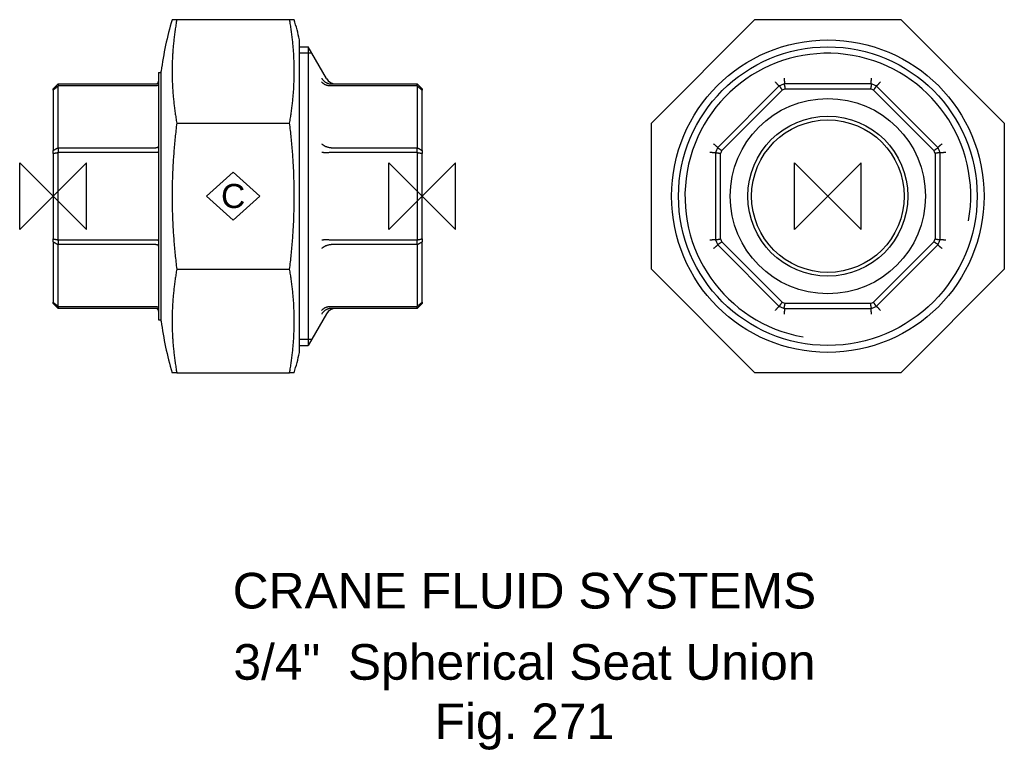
# Model space of a CAD drawing. Extents: x -5 to 133, y -78 to 25.
import ezdxf

# ---------------------------------------------------------------- set-up
doc = ezdxf.new("R2010")
doc.units = 0
doc.header["$MEASUREMENT"] = 0
doc.layers.get('0').update_dxf_attribs({"linetype": 'CONTINUOUS'})
for name, color, linetype in [('DETAIL', 2, 'CONTINUOUS'), ('ORIGIN', 6, 'CONTINUOUS'), ('SYMBOL', 3, 'CONTINUOUS')]:
    doc.layers.add(name, color=color, linetype=linetype)
doc.layers.add('TEXT', color=7, linetype='CONTINUOUS', lineweight=13)
doc.styles.add('fastrack', font='ARIAL.TTF')

# ---------------------------------------------------------------- blocks, each defined once
blk = doc.blocks.new('C Symbol')
at = {"layer": 'SYMBOL'}
for p, q in [((-10, 0), (0, 9)), ((0, 9), (10, 0)), ((0, -9), (-10, 0)), ((10, 0), (0, -9))]:
    blk.add_line(p, q, dxfattribs=at)
at = {"layer": 'SYMBOL', "insert": (0, 0), "char_height": 9, "attachment_point": 5, "style": 'fastrack'}
blk.add_mtext('C', dxfattribs=at)
blk = doc.blocks.new('ZPO')
at = {"layer": 'ORIGIN'}
for p, q in [((-20, 20), (20, -20)), ((20, 20), (-20, -20)), ((-20, -20), (-20, 20)), ((20, -20), (20, 20))]:
    blk.add_line(p, q, dxfattribs=at)

msp = doc.modelspace()

# ---------------------------------------------------------------- linework, layer by layer
at = {"layer": 'DETAIL'}
for p, q in [((16.7, 24.77), (17.36, 24.77)), ((17.36, 24.77), (33.18, 24.77)), ((33.18, 24.77), (33.84, 24.77)), ((83.95, 10.26), (98.46, 24.77)), ((98.46, 24.77), (118.97, 24.77)), ((118.97, 24.77), (133.48, 10.26)), ((34.58, -21.93), (34.58, 21.93)), ((34.58, 20.95), (35.79, 20.95)), ((35.79, 20.95), (35.79, -20.95)), ((38.36, 16.5), (35.79, 20.95)), ((36.31, 20.05), (34.58, 20.05)), ((14.8, 17.34), (14.8, -17.34)), ((14.8, 17.34), (15.15, 17.34)), ((15.15, -17.53), (15.15, 17.53)), ((0, 15.05), (0.7, 15.75)), ((0.7, 15.75), (0.7, 15.47)), ((0.7, 15.75), (14.4, 15.75)), ((0.7, 6.8), (0.7, 15.47)), ((14.4, 15.47), (0.7, 15.47)), ((39.05, 15.75), (51.09, 15.75)), ((51.09, 15.47), (39.05, 15.47)), ((51.09, 15.75), (51.79, 15.05)), ((51.09, 15.47), (51.09, 15.75)), ((51.09, 15.47), (51.09, 6.8)), ((101.91, 15.47), (93.25, 6.8)), ((101.91, 15.47), (101.91, 15.47)), ((114.84, 15.75), (102.59, 15.75)), ((102.59, 15.75), (102.59, 15.75)), ((114.84, 15.75), (114.84, 15.75)), ((124.19, 6.8), (115.52, 15.47)), ((115.52, 15.47), (115.52, 15.47)), ((0, 14.88), (0, 15.05)), ((0, 14.88), (0, 6.4)), ((51.79, 15.05), (51.79, 14.88)), ((51.79, 6.4), (51.79, 14.88)), ((93.84, 6.4), (102.31, 14.88)), ((102.72, 15.05), (114.71, 15.05)), ((115.12, 14.88), (123.6, 6.4)), ((17.36, 10.26), (33.18, 10.26)), ((83.95, -10.26), (83.95, 10.26)), ((133.48, 10.26), (133.48, -10.26)), ((0, 5.99), (0, 6.4)), ((0, 5.99), (0, -5.99)), ((0.7, 6.8), (0.7, 6.13)), ((0.7, 6.8), (14.4, 6.8)), ((0.7, -6.13), (0.7, 6.13)), ((14.4, 6.13), (0.7, 6.13)), ((39.05, 6.8), (51.09, 6.8)), ((51.09, 6.13), (39.05, 6.13)), ((51.09, 6.13), (51.09, 6.8)), ((51.09, 6.13), (51.09, -6.13)), ((51.79, 6.4), (51.79, 5.99)), ((51.79, -5.99), (51.79, 5.99)), ((92.97, 6.13), (92.97, -6.13)), ((92.97, 6.13), (92.97, 6.13)), ((93.25, 6.81), (93.25, 6.8)), ((93.67, -5.99), (93.67, 5.99)), ((123.77, 5.99), (123.77, -5.99)), ((124.19, 6.8), (124.18, 6.81)), ((124.47, -6.13), (124.47, 6.13)), ((124.47, 6.13), (124.47, 6.13)), ((0, -6.4), (0, -5.99)), ((0, -6.4), (0, -14.88)), ((0.7, -6.13), (0.7, -6.8)), ((0.7, -6.13), (14.4, -6.13)), ((0.7, -15.47), (0.7, -6.8)), ((14.4, -6.8), (0.7, -6.8)), ((39.05, -6.13), (51.09, -6.13)), ((51.09, -6.8), (39.05, -6.8)), ((51.09, -6.8), (51.09, -6.13)), ((51.09, -6.8), (51.09, -15.47)), ((51.79, -5.99), (51.79, -6.4)), ((51.79, -14.88), (51.79, -6.4)), ((92.97, -6.13), (92.97, -6.13)), ((93.25, -6.8), (101.91, -15.47)), ((93.25, -6.8), (93.25, -6.81)), ((102.31, -14.88), (93.84, -6.4)), ((123.6, -6.4), (115.12, -14.88)), ((115.52, -15.47), (124.19, -6.8)), ((124.18, -6.81), (124.19, -6.8)), ((124.47, -6.13), (124.47, -6.13)), ((17.36, -10.26), (33.18, -10.26)), ((98.46, -24.77), (83.95, -10.26)), ((133.48, -10.26), (118.97, -24.77)), ((0, -15.05), (0, -14.88)), ((0, -15.05), (0.7, -15.75)), ((51.09, -15.75), (51.79, -15.05)), ((51.79, -14.88), (51.79, -15.05)), ((114.71, -15.05), (102.72, -15.05)), ((0.7, -15.47), (0.7, -15.75)), ((0.7, -15.47), (14.4, -15.47)), ((14.4, -15.75), (0.7, -15.75)), ((38.36, -16.5), (35.79, -20.95)), ((39.05, -15.47), (51.09, -15.47)), ((51.09, -15.75), (39.05, -15.75)), ((51.09, -15.75), (51.09, -15.47)), ((101.91, -15.47), (101.91, -15.47)), ((102.59, -15.75), (114.84, -15.75)), ((102.59, -15.75), (102.59, -15.75)), ((114.84, -15.75), (114.84, -15.75)), ((115.52, -15.47), (115.52, -15.47)), ((14.8, -17.34), (15.15, -17.34)), ((34.58, -20.05), (36.31, -20.05)), ((34.58, -20.95), (35.79, -20.95)), ((17.36, -24.77), (16.7, -24.77)), ((17.36, -24.77), (33.18, -24.77)), ((33.84, -24.77), (33.18, -24.77)), ((118.97, -24.77), (98.46, -24.77))]:
    msp.add_line(p, q, dxfattribs=at)
at = {"layer": 'DETAIL', "flags": 128}
for points in [[(17.36, 24.77), (17.33, 24.58), (17.29, 24.4), (17.26, 24.22), (17.23, 24.04), (17.2, 23.86), (17.17, 23.68), (17.15, 23.5), (17.12, 23.32), (17.09, 23.13), (17.07, 22.95), (17.04, 22.77), (17.02, 22.59), (17, 22.41), (16.98, 22.23), (16.96, 22.05), (16.94, 21.87), (16.92, 21.69), (16.9, 21.51), (16.88, 21.33), (16.87, 21.16), (16.85, 20.98), (16.84, 20.8), (16.82, 20.62), (16.81, 20.44), (16.8, 20.27), (16.79, 20.09), (16.77, 19.92), (16.76, 19.74), (16.76, 19.57), (16.75, 19.39), (16.74, 19.22), (16.73, 19.04), (16.73, 18.87), (16.72, 18.7), (16.72, 18.53), (16.71, 18.36), (16.71, 18.19), (16.71, 18.02), (16.71, 17.85), (16.7, 17.68), (16.7, 17.51), (16.7, 17.34), (16.71, 17.18), (16.71, 17.01), (16.71, 16.84), (16.71, 16.67), (16.72, 16.5), (16.72, 16.32), (16.73, 16.15), (16.73, 15.98), (16.74, 15.81), (16.75, 15.63), (16.76, 15.46), (16.76, 15.28), (16.77, 15.11), (16.79, 14.93), (16.8, 14.75), (16.81, 14.58), (16.82, 14.4), (16.84, 14.22), (16.85, 14.05), (16.87, 13.87), (16.88, 13.69), (16.9, 13.51), (16.92, 13.33), (16.94, 13.15), (16.96, 12.97), (16.98, 12.79), (17, 12.61), (17.02, 12.43), (17.04, 12.25), (17.07, 12.07), (17.09, 11.89), (17.12, 11.71), (17.15, 11.53), (17.17, 11.35), (17.2, 11.16), (17.23, 10.98), (17.26, 10.8), (17.29, 10.62), (17.33, 10.44), (17.36, 10.26)], [(33.18, 10.26), (33.22, 10.44), (33.25, 10.62), (33.28, 10.8), (33.31, 10.98), (33.34, 11.16), (33.37, 11.35), (33.4, 11.53), (33.42, 11.71), (33.45, 11.89), (33.47, 12.07), (33.5, 12.25), (33.52, 12.43), (33.54, 12.61), (33.57, 12.79), (33.59, 12.97), (33.61, 13.15), (33.62, 13.33), (33.64, 13.51), (33.66, 13.69), (33.68, 13.87), (33.69, 14.05), (33.71, 14.22), (33.72, 14.4), (33.73, 14.58), (33.75, 14.75), (33.76, 14.93), (33.77, 15.11), (33.78, 15.28), (33.79, 15.46), (33.79, 15.63), (33.8, 15.81), (33.81, 15.98), (33.82, 16.15), (33.82, 16.32), (33.83, 16.5), (33.83, 16.67), (33.83, 16.84), (33.83, 17.01), (33.84, 17.18), (33.84, 17.34), (33.84, 17.51), (33.84, 17.68), (33.84, 17.85), (33.83, 18.02), (33.83, 18.19), (33.83, 18.36), (33.83, 18.53), (33.82, 18.7), (33.82, 18.87), (33.81, 19.04), (33.8, 19.22), (33.79, 19.39), (33.79, 19.57), (33.78, 19.74), (33.77, 19.92), (33.76, 20.09), (33.75, 20.27), (33.73, 20.44), (33.72, 20.62), (33.71, 20.8), (33.69, 20.98), (33.68, 21.16), (33.66, 21.33), (33.64, 21.51), (33.62, 21.69), (33.61, 21.87), (33.59, 22.05), (33.57, 22.23), (33.54, 22.41), (33.52, 22.59), (33.5, 22.77), (33.47, 22.95), (33.45, 23.13), (33.42, 23.32), (33.4, 23.5), (33.37, 23.68), (33.34, 23.86), (33.31, 24.04), (33.28, 24.22), (33.25, 24.4), (33.22, 24.58), (33.18, 24.77)], [(0, 14.88), (0.03, 14.91), (0.06, 14.93), (0.09, 14.95), (0.12, 14.98), (0.15, 15), (0.17, 15.03), (0.2, 15.05), (0.23, 15.08), (0.26, 15.1), (0.29, 15.13), (0.32, 15.15), (0.35, 15.18), (0.38, 15.2), (0.41, 15.22), (0.44, 15.25), (0.47, 15.27), (0.5, 15.3), (0.52, 15.32), (0.55, 15.35), (0.58, 15.37), (0.61, 15.4), (0.64, 15.42), (0.67, 15.45), (0.7, 15.47)], [(14.4, 15.75), (14.43, 15.75), (14.45, 15.75), (14.48, 15.76), (14.5, 15.76), (14.53, 15.77), (14.55, 15.78), (14.58, 15.79), (14.6, 15.8), (14.62, 15.82), (14.64, 15.83), (14.66, 15.85), (14.68, 15.87), (14.7, 15.89), (14.72, 15.91), (14.73, 15.93), (14.75, 15.95), (14.76, 15.97), (14.77, 16), (14.78, 16.02), (14.79, 16.05), (14.79, 16.07), (14.8, 16.1), (14.8, 16.12), (14.8, 16.15)], [(14.8, 15.81), (14.8, 15.78), (14.8, 15.76), (14.79, 15.74), (14.79, 15.72), (14.78, 15.7), (14.77, 15.68), (14.76, 15.66), (14.75, 15.64), (14.73, 15.62), (14.72, 15.6), (14.7, 15.59), (14.68, 15.57), (14.66, 15.55), (14.64, 15.54), (14.62, 15.53), (14.6, 15.52), (14.58, 15.5), (14.55, 15.5), (14.53, 15.49), (14.5, 15.48), (14.48, 15.48), (14.45, 15.47), (14.43, 15.47), (14.4, 15.47)], [(37.7, 16.55), (37.73, 16.49), (37.77, 16.43), (37.81, 16.38), (37.85, 16.33), (37.89, 16.28), (37.94, 16.23), (37.98, 16.18), (38.03, 16.14), (38.08, 16.09), (38.13, 16.05), (38.19, 16.02), (38.24, 15.98), (38.3, 15.95), (38.36, 15.92), (38.42, 15.89), (38.48, 15.86), (38.54, 15.84), (38.61, 15.82), (38.67, 15.8), (38.73, 15.78), (38.8, 15.77), (38.87, 15.76), (38.93, 15.75), (39, 15.75)], [(39, 15.47), (38.93, 15.47), (38.87, 15.47), (38.8, 15.47), (38.73, 15.48), (38.67, 15.49), (38.61, 15.5), (38.54, 15.51), (38.48, 15.52), (38.42, 15.54), (38.36, 15.56), (38.3, 15.58), (38.24, 15.61), (38.19, 15.63), (38.13, 15.66), (38.08, 15.69), (38.03, 15.73), (37.98, 15.76), (37.94, 15.79), (37.89, 15.83), (37.85, 15.87), (37.81, 15.91), (37.77, 15.95), (37.73, 16), (37.7, 16.04)], [(39, 15.75), (39, 15.75), (39, 15.75), (39, 15.75), (39.01, 15.75), (39.01, 15.75), (39.01, 15.75), (39.01, 15.75), (39.02, 15.75), (39.02, 15.75), (39.02, 15.75), (39.02, 15.75), (39.02, 15.75), (39.03, 15.75), (39.03, 15.75), (39.03, 15.75), (39.03, 15.75), (39.04, 15.75), (39.04, 15.75), (39.04, 15.75), (39.04, 15.75), (39.04, 15.75), (39.05, 15.75), (39.05, 15.75), (39.05, 15.75)], [(39.05, 15.47), (39.05, 15.47), (39.05, 15.47), (39.04, 15.47), (39.04, 15.47), (39.04, 15.47), (39.04, 15.47), (39.04, 15.47), (39.03, 15.47), (39.03, 15.47), (39.03, 15.47), (39.03, 15.47), (39.02, 15.47), (39.02, 15.47), (39.02, 15.47), (39.02, 15.47), (39.02, 15.47), (39.01, 15.47), (39.01, 15.47), (39.01, 15.47), (39.01, 15.47), (39, 15.47), (39, 15.47), (39, 15.47), (39, 15.47)], [(51.09, 15.47), (51.12, 15.45), (51.15, 15.42), (51.18, 15.4), (51.21, 15.37), (51.24, 15.35), (51.27, 15.32), (51.29, 15.3), (51.32, 15.27), (51.35, 15.25), (51.38, 15.22), (51.41, 15.2), (51.44, 15.18), (51.47, 15.15), (51.5, 15.13), (51.53, 15.1), (51.56, 15.08), (51.59, 15.05), (51.62, 15.03), (51.64, 15), (51.67, 14.98), (51.7, 14.95), (51.73, 14.93), (51.76, 14.91), (51.79, 14.88)], [(101.91, 15.47), (101.9, 15.47), (101.89, 15.47), (101.88, 15.47), (101.87, 15.48), (101.86, 15.49), (101.84, 15.5), (101.83, 15.51), (101.81, 15.52), (101.79, 15.54), (101.77, 15.56), (101.75, 15.58), (101.72, 15.61), (101.7, 15.63), (101.67, 15.66), (101.65, 15.69), (101.62, 15.73), (101.59, 15.76), (101.56, 15.79), (101.53, 15.83), (101.5, 15.87), (101.46, 15.91), (101.43, 15.95), (101.39, 16), (101.36, 16.04)], [(101.91, 15.47), (101.93, 15.45), (101.95, 15.42), (101.96, 15.4), (101.98, 15.37), (102, 15.35), (102.01, 15.32), (102.03, 15.3), (102.05, 15.27), (102.06, 15.25), (102.08, 15.22), (102.1, 15.2), (102.11, 15.18), (102.13, 15.15), (102.15, 15.13), (102.16, 15.1), (102.18, 15.08), (102.2, 15.05), (102.21, 15.03), (102.23, 15), (102.25, 14.98), (102.26, 14.95), (102.28, 14.93), (102.3, 14.91), (102.31, 14.88)], [(102.57, 16.55), (102.58, 16.49), (102.59, 16.43), (102.59, 16.38), (102.6, 16.33), (102.6, 16.28), (102.61, 16.23), (102.61, 16.18), (102.62, 16.14), (102.62, 16.09), (102.62, 16.05), (102.62, 16.02), (102.62, 15.98), (102.62, 15.95), (102.62, 15.92), (102.62, 15.89), (102.62, 15.86), (102.62, 15.84), (102.62, 15.82), (102.61, 15.8), (102.61, 15.78), (102.61, 15.77), (102.6, 15.76), (102.6, 15.75), (102.59, 15.75)], [(102.59, 15.75), (102.59, 15.72), (102.6, 15.69), (102.6, 15.66), (102.61, 15.63), (102.62, 15.6), (102.62, 15.57), (102.63, 15.55), (102.63, 15.52), (102.64, 15.49), (102.64, 15.46), (102.65, 15.43), (102.65, 15.4), (102.66, 15.37), (102.67, 15.34), (102.67, 15.31), (102.68, 15.28), (102.68, 15.25), (102.69, 15.22), (102.69, 15.2), (102.7, 15.17), (102.7, 15.14), (102.71, 15.11), (102.72, 15.08), (102.72, 15.05)], [(114.84, 15.75), (114.84, 15.72), (114.83, 15.69), (114.83, 15.66), (114.82, 15.63), (114.82, 15.6), (114.81, 15.57), (114.81, 15.55), (114.8, 15.52), (114.79, 15.49), (114.79, 15.46), (114.78, 15.43), (114.78, 15.4), (114.77, 15.37), (114.77, 15.34), (114.76, 15.31), (114.76, 15.28), (114.75, 15.25), (114.74, 15.22), (114.74, 15.2), (114.73, 15.17), (114.73, 15.14), (114.72, 15.11), (114.72, 15.08), (114.71, 15.05)], [(114.84, 15.75), (114.84, 15.75), (114.83, 15.76), (114.83, 15.77), (114.82, 15.78), (114.82, 15.8), (114.81, 15.82), (114.81, 15.84), (114.81, 15.86), (114.81, 15.89), (114.81, 15.92), (114.81, 15.95), (114.81, 15.98), (114.81, 16.02), (114.81, 16.05), (114.81, 16.09), (114.82, 16.14), (114.82, 16.18), (114.82, 16.23), (114.83, 16.28), (114.83, 16.33), (114.84, 16.38), (114.84, 16.43), (114.85, 16.49), (114.86, 16.55)], [(115.52, 15.47), (115.5, 15.45), (115.49, 15.42), (115.47, 15.4), (115.45, 15.37), (115.44, 15.35), (115.42, 15.32), (115.4, 15.3), (115.39, 15.27), (115.37, 15.25), (115.35, 15.22), (115.34, 15.2), (115.32, 15.18), (115.3, 15.15), (115.29, 15.13), (115.27, 15.1), (115.25, 15.08), (115.24, 15.05), (115.22, 15.03), (115.2, 15), (115.19, 14.98), (115.17, 14.95), (115.15, 14.93), (115.14, 14.91), (115.12, 14.88)], [(116.07, 16.04), (116.04, 16), (116, 15.95), (115.97, 15.91), (115.94, 15.87), (115.9, 15.83), (115.87, 15.79), (115.84, 15.76), (115.81, 15.73), (115.78, 15.69), (115.76, 15.66), (115.73, 15.63), (115.71, 15.61), (115.68, 15.58), (115.66, 15.56), (115.64, 15.54), (115.62, 15.52), (115.6, 15.51), (115.59, 15.5), (115.57, 15.49), (115.56, 15.48), (115.55, 15.47), (115.54, 15.47), (115.53, 15.47), (115.52, 15.47)], [(17.36, 10.26), (17.33, 10), (17.29, 9.75), (17.26, 9.49), (17.23, 9.23), (17.2, 8.98), (17.17, 8.72), (17.15, 8.46), (17.12, 8.21), (17.09, 7.95), (17.07, 7.7), (17.04, 7.44), (17.02, 7.19), (17, 6.93), (16.98, 6.68), (16.96, 6.42), (16.94, 6.17), (16.92, 5.91), (16.9, 5.66), (16.88, 5.41), (16.87, 5.15), (16.85, 4.9), (16.84, 4.65), (16.82, 4.4), (16.81, 4.15), (16.8, 3.9), (16.79, 3.65), (16.77, 3.4), (16.76, 3.15), (16.76, 2.9), (16.75, 2.66), (16.74, 2.41), (16.73, 2.17), (16.73, 1.92), (16.72, 1.68), (16.72, 1.44), (16.71, 1.19), (16.71, 0.95), (16.71, 0.71), (16.71, 0.47), (16.7, 0.24), (16.7, 0), (16.7, -0.24), (16.71, -0.47), (16.71, -0.71), (16.71, -0.95), (16.71, -1.19), (16.72, -1.44), (16.72, -1.68), (16.73, -1.92), (16.73, -2.17), (16.74, -2.41), (16.75, -2.66), (16.76, -2.9), (16.76, -3.15), (16.77, -3.4), (16.79, -3.65), (16.8, -3.9), (16.81, -4.15), (16.82, -4.4), (16.84, -4.65), (16.85, -4.9), (16.87, -5.15), (16.88, -5.41), (16.9, -5.66), (16.92, -5.91), (16.94, -6.17), (16.96, -6.42), (16.98, -6.68), (17, -6.93), (17.02, -7.19), (17.04, -7.44), (17.07, -7.7), (17.09, -7.95), (17.12, -8.21), (17.15, -8.46), (17.17, -8.72), (17.2, -8.98), (17.23, -9.23), (17.26, -9.49), (17.29, -9.75), (17.33, -10), (17.36, -10.26)], [(33.18, -10.26), (33.22, -10), (33.25, -9.75), (33.28, -9.49), (33.31, -9.23), (33.34, -8.98), (33.37, -8.72), (33.4, -8.46), (33.42, -8.21), (33.45, -7.95), (33.47, -7.7), (33.5, -7.44), (33.52, -7.19), (33.54, -6.93), (33.57, -6.68), (33.59, -6.42), (33.61, -6.17), (33.62, -5.91), (33.64, -5.66), (33.66, -5.41), (33.68, -5.15), (33.69, -4.9), (33.71, -4.65), (33.72, -4.4), (33.73, -4.15), (33.75, -3.9), (33.76, -3.65), (33.77, -3.4), (33.78, -3.15), (33.79, -2.9), (33.79, -2.66), (33.8, -2.41), (33.81, -2.17), (33.82, -1.92), (33.82, -1.68), (33.83, -1.44), (33.83, -1.19), (33.83, -0.95), (33.83, -0.71), (33.84, -0.47), (33.84, -0.24), (33.84, 0), (33.84, 0.24), (33.84, 0.47), (33.83, 0.71), (33.83, 0.95), (33.83, 1.19), (33.83, 1.44), (33.82, 1.68), (33.82, 1.92), (33.81, 2.17), (33.8, 2.41), (33.79, 2.66), (33.79, 2.9), (33.78, 3.15), (33.77, 3.4), (33.76, 3.65), (33.75, 3.9), (33.73, 4.15), (33.72, 4.4), (33.71, 4.65), (33.69, 4.9), (33.68, 5.15), (33.66, 5.41), (33.64, 5.66), (33.62, 5.91), (33.61, 6.17), (33.59, 6.42), (33.57, 6.68), (33.54, 6.93), (33.52, 7.19), (33.5, 7.44), (33.47, 7.7), (33.45, 7.95), (33.42, 8.21), (33.4, 8.46), (33.37, 8.72), (33.34, 8.98), (33.31, 9.23), (33.28, 9.49), (33.25, 9.75), (33.22, 10), (33.18, 10.26)], [(14.4, 6.8), (14.43, 6.8), (14.45, 6.81), (14.48, 6.81), (14.5, 6.81), (14.53, 6.82), (14.55, 6.82), (14.58, 6.83), (14.6, 6.84), (14.62, 6.84), (14.64, 6.85), (14.66, 6.86), (14.68, 6.87), (14.7, 6.88), (14.72, 6.89), (14.73, 6.91), (14.75, 6.92), (14.76, 6.93), (14.77, 6.95), (14.78, 6.96), (14.79, 6.97), (14.79, 6.99), (14.8, 7), (14.8, 7.02), (14.8, 7.03)], [(37.7, 7.36), (37.73, 7.32), (37.77, 7.29), (37.81, 7.25), (37.85, 7.22), (37.89, 7.19), (37.94, 7.16), (37.98, 7.13), (38.03, 7.1), (38.08, 7.07), (38.13, 7.04), (38.19, 7.02), (38.24, 6.99), (38.3, 6.97), (38.36, 6.95), (38.42, 6.93), (38.48, 6.91), (38.54, 6.89), (38.61, 6.87), (38.67, 6.86), (38.73, 6.84), (38.8, 6.83), (38.87, 6.82), (38.93, 6.81), (39, 6.81)], [(92.67, 7.36), (92.72, 7.32), (92.76, 7.29), (92.8, 7.25), (92.84, 7.22), (92.88, 7.19), (92.92, 7.16), (92.96, 7.13), (92.99, 7.1), (93.02, 7.07), (93.05, 7.04), (93.08, 7.02), (93.11, 6.99), (93.13, 6.97), (93.15, 6.95), (93.17, 6.93), (93.19, 6.91), (93.21, 6.89), (93.22, 6.87), (93.23, 6.86), (93.24, 6.84), (93.24, 6.83), (93.25, 6.82), (93.25, 6.81), (93.25, 6.81)], [(124.18, 6.81), (124.18, 6.81), (124.18, 6.82), (124.19, 6.83), (124.19, 6.84), (124.2, 6.86), (124.21, 6.87), (124.23, 6.89), (124.24, 6.91), (124.26, 6.93), (124.28, 6.95), (124.3, 6.97), (124.32, 6.99), (124.35, 7.02), (124.38, 7.04), (124.41, 7.07), (124.44, 7.1), (124.48, 7.13), (124.51, 7.16), (124.55, 7.19), (124.59, 7.22), (124.63, 7.25), (124.67, 7.29), (124.71, 7.32), (124.76, 7.36)], [(0, 6.4), (0.03, 6.42), (0.06, 6.44), (0.09, 6.45), (0.12, 6.47), (0.15, 6.49), (0.17, 6.5), (0.2, 6.52), (0.23, 6.54), (0.26, 6.55), (0.29, 6.57), (0.32, 6.59), (0.35, 6.6), (0.38, 6.62), (0.41, 6.64), (0.44, 6.65), (0.47, 6.67), (0.5, 6.69), (0.52, 6.7), (0.55, 6.72), (0.58, 6.74), (0.61, 6.75), (0.64, 6.77), (0.67, 6.79), (0.7, 6.8)], [(0, 5.99), (0.03, 6), (0.06, 6.01), (0.09, 6.01), (0.12, 6.02), (0.15, 6.02), (0.17, 6.03), (0.2, 6.03), (0.23, 6.04), (0.26, 6.04), (0.29, 6.05), (0.32, 6.06), (0.35, 6.06), (0.38, 6.07), (0.41, 6.07), (0.44, 6.08), (0.47, 6.08), (0.5, 6.09), (0.52, 6.09), (0.55, 6.1), (0.58, 6.11), (0.61, 6.11), (0.64, 6.12), (0.67, 6.12), (0.7, 6.13)], [(14.8, 6.2), (14.8, 6.2), (14.8, 6.19), (14.79, 6.19), (14.79, 6.18), (14.78, 6.18), (14.77, 6.17), (14.76, 6.17), (14.75, 6.17), (14.73, 6.16), (14.72, 6.16), (14.7, 6.15), (14.68, 6.15), (14.66, 6.15), (14.64, 6.14), (14.62, 6.14), (14.6, 6.14), (14.58, 6.14), (14.55, 6.13), (14.53, 6.13), (14.5, 6.13), (14.48, 6.13), (14.45, 6.13), (14.43, 6.13), (14.4, 6.13)], [(39, 6.13), (38.93, 6.12), (38.87, 6.11), (38.8, 6.11), (38.73, 6.11), (38.67, 6.1), (38.61, 6.1), (38.54, 6.1), (38.48, 6.09), (38.42, 6.09), (38.36, 6.09), (38.3, 6.09), (38.24, 6.09), (38.19, 6.09), (38.13, 6.1), (38.08, 6.1), (38.03, 6.1), (37.98, 6.1), (37.94, 6.11), (37.89, 6.11), (37.85, 6.12), (37.81, 6.12), (37.77, 6.13), (37.73, 6.14), (37.7, 6.14)], [(39, 6.81), (39, 6.81), (39, 6.81), (39, 6.81), (39.01, 6.81), (39.01, 6.81), (39.01, 6.81), (39.01, 6.81), (39.02, 6.81), (39.02, 6.81), (39.02, 6.8), (39.02, 6.8), (39.02, 6.8), (39.03, 6.8), (39.03, 6.8), (39.03, 6.8), (39.03, 6.8), (39.04, 6.8), (39.04, 6.8), (39.04, 6.8), (39.04, 6.8), (39.04, 6.8), (39.05, 6.8), (39.05, 6.8), (39.05, 6.8)], [(39.05, 6.13), (39.05, 6.13), (39.05, 6.13), (39.04, 6.13), (39.04, 6.13), (39.04, 6.13), (39.04, 6.13), (39.04, 6.13), (39.03, 6.13), (39.03, 6.13), (39.03, 6.13), (39.03, 6.13), (39.02, 6.13), (39.02, 6.13), (39.02, 6.13), (39.02, 6.13), (39.02, 6.13), (39.01, 6.13), (39.01, 6.13), (39.01, 6.13), (39.01, 6.13), (39, 6.13), (39, 6.13), (39, 6.13), (39, 6.13)], [(51.09, 6.8), (51.12, 6.79), (51.15, 6.77), (51.18, 6.75), (51.21, 6.74), (51.24, 6.72), (51.27, 6.7), (51.29, 6.69), (51.32, 6.67), (51.35, 6.65), (51.38, 6.64), (51.41, 6.62), (51.44, 6.6), (51.47, 6.59), (51.5, 6.57), (51.53, 6.55), (51.56, 6.54), (51.59, 6.52), (51.62, 6.5), (51.64, 6.49), (51.67, 6.47), (51.7, 6.45), (51.73, 6.44), (51.76, 6.42), (51.79, 6.4)], [(51.09, 6.13), (51.12, 6.12), (51.15, 6.12), (51.18, 6.11), (51.21, 6.11), (51.24, 6.1), (51.27, 6.09), (51.29, 6.09), (51.32, 6.08), (51.35, 6.08), (51.38, 6.07), (51.41, 6.07), (51.44, 6.06), (51.47, 6.06), (51.5, 6.05), (51.53, 6.04), (51.56, 6.04), (51.59, 6.03), (51.62, 6.03), (51.64, 6.02), (51.67, 6.02), (51.7, 6.01), (51.73, 6.01), (51.76, 6), (51.79, 5.99)], [(92.97, 6.13), (92.96, 6.12), (92.95, 6.11), (92.94, 6.11), (92.93, 6.11), (92.92, 6.1), (92.9, 6.1), (92.88, 6.1), (92.86, 6.09), (92.83, 6.09), (92.8, 6.09), (92.77, 6.09), (92.74, 6.09), (92.7, 6.09), (92.66, 6.1), (92.62, 6.1), (92.58, 6.1), (92.53, 6.1), (92.49, 6.11), (92.44, 6.11), (92.39, 6.12), (92.34, 6.12), (92.28, 6.13), (92.23, 6.14), (92.17, 6.14)], [(92.97, 6.13), (93, 6.12), (93.02, 6.12), (93.05, 6.11), (93.08, 6.11), (93.11, 6.1), (93.14, 6.09), (93.17, 6.09), (93.2, 6.08), (93.23, 6.08), (93.26, 6.07), (93.29, 6.07), (93.32, 6.06), (93.35, 6.06), (93.37, 6.05), (93.4, 6.04), (93.43, 6.04), (93.46, 6.03), (93.49, 6.03), (93.52, 6.02), (93.55, 6.02), (93.58, 6.01), (93.61, 6.01), (93.64, 6), (93.67, 5.99)], [(93.25, 6.8), (93.27, 6.79), (93.3, 6.77), (93.32, 6.75), (93.34, 6.74), (93.37, 6.72), (93.39, 6.7), (93.42, 6.69), (93.44, 6.67), (93.47, 6.65), (93.49, 6.64), (93.52, 6.62), (93.54, 6.6), (93.57, 6.59), (93.59, 6.57), (93.61, 6.55), (93.64, 6.54), (93.66, 6.52), (93.69, 6.5), (93.71, 6.49), (93.74, 6.47), (93.76, 6.45), (93.79, 6.44), (93.81, 6.42), (93.84, 6.4)], [(123.6, 6.4), (123.62, 6.42), (123.65, 6.44), (123.67, 6.45), (123.7, 6.47), (123.72, 6.49), (123.74, 6.5), (123.77, 6.52), (123.79, 6.54), (123.82, 6.55), (123.84, 6.57), (123.87, 6.59), (123.89, 6.6), (123.92, 6.62), (123.94, 6.64), (123.97, 6.65), (123.99, 6.67), (124.01, 6.69), (124.04, 6.7), (124.06, 6.72), (124.09, 6.74), (124.11, 6.75), (124.14, 6.77), (124.16, 6.79), (124.19, 6.8)], [(124.47, 6.13), (124.44, 6.12), (124.41, 6.12), (124.38, 6.11), (124.35, 6.11), (124.32, 6.1), (124.29, 6.09), (124.26, 6.09), (124.23, 6.08), (124.2, 6.08), (124.17, 6.07), (124.15, 6.07), (124.12, 6.06), (124.09, 6.06), (124.06, 6.05), (124.03, 6.04), (124, 6.04), (123.97, 6.03), (123.94, 6.03), (123.91, 6.02), (123.88, 6.02), (123.85, 6.01), (123.82, 6.01), (123.8, 6), (123.77, 5.99)], [(125.26, 6.14), (125.21, 6.14), (125.15, 6.13), (125.1, 6.12), (125.04, 6.12), (124.99, 6.11), (124.95, 6.11), (124.9, 6.1), (124.85, 6.1), (124.81, 6.1), (124.77, 6.1), (124.73, 6.09), (124.7, 6.09), (124.66, 6.09), (124.63, 6.09), (124.6, 6.09), (124.58, 6.09), (124.55, 6.1), (124.53, 6.1), (124.51, 6.1), (124.5, 6.11), (124.49, 6.11), (124.48, 6.11), (124.47, 6.12), (124.47, 6.13)], [(0, -5.99), (0.03, -6), (0.06, -6.01), (0.09, -6.01), (0.12, -6.02), (0.15, -6.02), (0.17, -6.03), (0.2, -6.03), (0.23, -6.04), (0.26, -6.04), (0.29, -6.05), (0.32, -6.06), (0.35, -6.06), (0.38, -6.07), (0.41, -6.07), (0.44, -6.08), (0.47, -6.08), (0.5, -6.09), (0.52, -6.09), (0.55, -6.1), (0.58, -6.11), (0.61, -6.11), (0.64, -6.12), (0.67, -6.12), (0.7, -6.13)], [(0, -6.4), (0.03, -6.42), (0.06, -6.44), (0.09, -6.45), (0.12, -6.47), (0.15, -6.49), (0.17, -6.5), (0.2, -6.52), (0.23, -6.54), (0.26, -6.55), (0.29, -6.57), (0.32, -6.59), (0.35, -6.6), (0.38, -6.62), (0.41, -6.64), (0.44, -6.65), (0.47, -6.67), (0.5, -6.69), (0.52, -6.7), (0.55, -6.72), (0.58, -6.74), (0.61, -6.75), (0.64, -6.77), (0.67, -6.79), (0.7, -6.8)], [(14.4, -6.13), (14.43, -6.13), (14.45, -6.13), (14.48, -6.13), (14.5, -6.13), (14.53, -6.13), (14.55, -6.13), (14.58, -6.14), (14.6, -6.14), (14.62, -6.14), (14.64, -6.14), (14.66, -6.15), (14.68, -6.15), (14.7, -6.15), (14.72, -6.16), (14.73, -6.16), (14.75, -6.17), (14.76, -6.17), (14.77, -6.17), (14.78, -6.18), (14.79, -6.18), (14.79, -6.19), (14.8, -6.19), (14.8, -6.2), (14.8, -6.2)], [(14.8, -7.03), (14.8, -7.02), (14.8, -7), (14.79, -6.99), (14.79, -6.97), (14.78, -6.96), (14.77, -6.95), (14.76, -6.93), (14.75, -6.92), (14.73, -6.91), (14.72, -6.89), (14.7, -6.88), (14.68, -6.87), (14.66, -6.86), (14.64, -6.85), (14.62, -6.84), (14.6, -6.84), (14.58, -6.83), (14.55, -6.82), (14.53, -6.82), (14.5, -6.81), (14.48, -6.81), (14.45, -6.81), (14.43, -6.8), (14.4, -6.8)], [(37.7, -6.14), (37.73, -6.14), (37.77, -6.13), (37.81, -6.12), (37.85, -6.12), (37.89, -6.11), (37.94, -6.11), (37.98, -6.1), (38.03, -6.1), (38.08, -6.1), (38.13, -6.1), (38.19, -6.09), (38.24, -6.09), (38.3, -6.09), (38.36, -6.09), (38.42, -6.09), (38.48, -6.09), (38.54, -6.1), (38.61, -6.1), (38.67, -6.1), (38.73, -6.11), (38.8, -6.11), (38.87, -6.11), (38.93, -6.12), (39, -6.13)], [(39, -6.81), (38.93, -6.81), (38.87, -6.82), (38.8, -6.83), (38.73, -6.84), (38.67, -6.86), (38.61, -6.87), (38.54, -6.89), (38.48, -6.91), (38.42, -6.93), (38.36, -6.95), (38.3, -6.97), (38.24, -6.99), (38.19, -7.02), (38.13, -7.04), (38.08, -7.07), (38.03, -7.1), (37.98, -7.13), (37.94, -7.16), (37.89, -7.19), (37.85, -7.22), (37.81, -7.25), (37.77, -7.29), (37.73, -7.32), (37.7, -7.36)], [(39, -6.13), (39, -6.13), (39, -6.13), (39, -6.13), (39.01, -6.13), (39.01, -6.13), (39.01, -6.13), (39.01, -6.13), (39.02, -6.13), (39.02, -6.13), (39.02, -6.13), (39.02, -6.13), (39.02, -6.13), (39.03, -6.13), (39.03, -6.13), (39.03, -6.13), (39.03, -6.13), (39.04, -6.13), (39.04, -6.13), (39.04, -6.13), (39.04, -6.13), (39.04, -6.13), (39.05, -6.13), (39.05, -6.13), (39.05, -6.13)], [(39.05, -6.8), (39.05, -6.8), (39.05, -6.8), (39.04, -6.8), (39.04, -6.8), (39.04, -6.8), (39.04, -6.8), (39.04, -6.8), (39.03, -6.8), (39.03, -6.8), (39.03, -6.8), (39.03, -6.8), (39.02, -6.8), (39.02, -6.8), (39.02, -6.8), (39.02, -6.81), (39.02, -6.81), (39.01, -6.81), (39.01, -6.81), (39.01, -6.81), (39.01, -6.81), (39, -6.81), (39, -6.81), (39, -6.81), (39, -6.81)], [(51.09, -6.13), (51.12, -6.12), (51.15, -6.12), (51.18, -6.11), (51.21, -6.11), (51.24, -6.1), (51.27, -6.09), (51.29, -6.09), (51.32, -6.08), (51.35, -6.08), (51.38, -6.07), (51.41, -6.07), (51.44, -6.06), (51.47, -6.06), (51.5, -6.05), (51.53, -6.04), (51.56, -6.04), (51.59, -6.03), (51.62, -6.03), (51.64, -6.02), (51.67, -6.02), (51.7, -6.01), (51.73, -6.01), (51.76, -6), (51.79, -5.99)], [(51.09, -6.8), (51.12, -6.79), (51.15, -6.77), (51.18, -6.75), (51.21, -6.74), (51.24, -6.72), (51.27, -6.7), (51.29, -6.69), (51.32, -6.67), (51.35, -6.65), (51.38, -6.64), (51.41, -6.62), (51.44, -6.6), (51.47, -6.59), (51.5, -6.57), (51.53, -6.55), (51.56, -6.54), (51.59, -6.52), (51.62, -6.5), (51.64, -6.49), (51.67, -6.47), (51.7, -6.45), (51.73, -6.44), (51.76, -6.42), (51.79, -6.4)], [(92.17, -6.14), (92.23, -6.14), (92.28, -6.13), (92.34, -6.12), (92.39, -6.12), (92.44, -6.11), (92.49, -6.11), (92.53, -6.1), (92.58, -6.1), (92.62, -6.1), (92.66, -6.1), (92.7, -6.09), (92.74, -6.09), (92.77, -6.09), (92.8, -6.09), (92.83, -6.09), (92.86, -6.09), (92.88, -6.1), (92.9, -6.1), (92.92, -6.1), (92.93, -6.11), (92.94, -6.11), (92.95, -6.11), (92.96, -6.12), (92.97, -6.13)], [(93.25, -6.81), (93.25, -6.81), (93.25, -6.82), (93.24, -6.83), (93.24, -6.84), (93.23, -6.86), (93.22, -6.87), (93.21, -6.89), (93.19, -6.91), (93.17, -6.93), (93.15, -6.95), (93.13, -6.97), (93.11, -6.99), (93.08, -7.02), (93.05, -7.04), (93.02, -7.07), (92.99, -7.1), (92.96, -7.13), (92.92, -7.16), (92.88, -7.19), (92.84, -7.22), (92.8, -7.25), (92.76, -7.29), (92.72, -7.32), (92.67, -7.36)], [(92.97, -6.13), (93, -6.12), (93.02, -6.12), (93.05, -6.11), (93.08, -6.11), (93.11, -6.1), (93.14, -6.09), (93.17, -6.09), (93.2, -6.08), (93.23, -6.08), (93.26, -6.07), (93.29, -6.07), (93.32, -6.06), (93.35, -6.06), (93.37, -6.05), (93.4, -6.04), (93.43, -6.04), (93.46, -6.03), (93.49, -6.03), (93.52, -6.02), (93.55, -6.02), (93.58, -6.01), (93.61, -6.01), (93.64, -6), (93.67, -5.99)], [(93.25, -6.8), (93.27, -6.79), (93.3, -6.77), (93.32, -6.75), (93.34, -6.74), (93.37, -6.72), (93.39, -6.7), (93.42, -6.69), (93.44, -6.67), (93.47, -6.65), (93.49, -6.64), (93.52, -6.62), (93.54, -6.6), (93.57, -6.59), (93.59, -6.57), (93.61, -6.55), (93.64, -6.54), (93.66, -6.52), (93.69, -6.5), (93.71, -6.49), (93.74, -6.47), (93.76, -6.45), (93.79, -6.44), (93.81, -6.42), (93.84, -6.4)], [(124.19, -6.8), (124.16, -6.79), (124.14, -6.77), (124.11, -6.75), (124.09, -6.74), (124.06, -6.72), (124.04, -6.7), (124.01, -6.69), (123.99, -6.67), (123.97, -6.65), (123.94, -6.64), (123.92, -6.62), (123.89, -6.6), (123.87, -6.59), (123.84, -6.57), (123.82, -6.55), (123.79, -6.54), (123.77, -6.52), (123.74, -6.5), (123.72, -6.49), (123.7, -6.47), (123.67, -6.45), (123.65, -6.44), (123.62, -6.42), (123.6, -6.4)], [(123.77, -5.99), (123.8, -6), (123.82, -6.01), (123.85, -6.01), (123.88, -6.02), (123.91, -6.02), (123.94, -6.03), (123.97, -6.03), (124, -6.04), (124.03, -6.04), (124.06, -6.05), (124.09, -6.06), (124.12, -6.06), (124.15, -6.07), (124.17, -6.07), (124.2, -6.08), (124.23, -6.08), (124.26, -6.09), (124.29, -6.09), (124.32, -6.1), (124.35, -6.11), (124.38, -6.11), (124.41, -6.12), (124.44, -6.12), (124.47, -6.13)], [(124.76, -7.36), (124.71, -7.32), (124.67, -7.29), (124.63, -7.25), (124.59, -7.22), (124.55, -7.19), (124.51, -7.16), (124.48, -7.13), (124.44, -7.1), (124.41, -7.07), (124.38, -7.04), (124.35, -7.02), (124.32, -6.99), (124.3, -6.97), (124.28, -6.95), (124.26, -6.93), (124.24, -6.91), (124.23, -6.89), (124.21, -6.87), (124.2, -6.86), (124.19, -6.84), (124.19, -6.83), (124.18, -6.82), (124.18, -6.81), (124.18, -6.81)], [(124.47, -6.13), (124.47, -6.12), (124.48, -6.11), (124.49, -6.11), (124.5, -6.11), (124.51, -6.1), (124.53, -6.1), (124.55, -6.1), (124.58, -6.09), (124.6, -6.09), (124.63, -6.09), (124.66, -6.09), (124.7, -6.09), (124.73, -6.09), (124.77, -6.1), (124.81, -6.1), (124.85, -6.1), (124.9, -6.1), (124.95, -6.11), (124.99, -6.11), (125.04, -6.12), (125.1, -6.12), (125.15, -6.13), (125.21, -6.14), (125.26, -6.14)], [(17.36, -10.26), (17.33, -10.44), (17.29, -10.62), (17.26, -10.8), (17.23, -10.98), (17.2, -11.16), (17.17, -11.35), (17.15, -11.53), (17.12, -11.71), (17.09, -11.89), (17.07, -12.07), (17.04, -12.25), (17.02, -12.43), (17, -12.61), (16.98, -12.79), (16.96, -12.97), (16.94, -13.15), (16.92, -13.33), (16.9, -13.51), (16.88, -13.69), (16.87, -13.87), (16.85, -14.05), (16.84, -14.22), (16.82, -14.4), (16.81, -14.58), (16.8, -14.75), (16.79, -14.93), (16.77, -15.11), (16.76, -15.28), (16.76, -15.46), (16.75, -15.63), (16.74, -15.81), (16.73, -15.98), (16.73, -16.15), (16.72, -16.32), (16.72, -16.5), (16.71, -16.67), (16.71, -16.84), (16.71, -17.01), (16.71, -17.18), (16.7, -17.34), (16.7, -17.51), (16.7, -17.68), (16.71, -17.85), (16.71, -18.02), (16.71, -18.19), (16.71, -18.36), (16.72, -18.53), (16.72, -18.7), (16.73, -18.87), (16.73, -19.04), (16.74, -19.22), (16.75, -19.39), (16.76, -19.57), (16.76, -19.74), (16.77, -19.92), (16.79, -20.09), (16.8, -20.27), (16.81, -20.44), (16.82, -20.62), (16.84, -20.8), (16.85, -20.98), (16.87, -21.16), (16.88, -21.33), (16.9, -21.51), (16.92, -21.69), (16.94, -21.87), (16.96, -22.05), (16.98, -22.23), (17, -22.41), (17.02, -22.59), (17.04, -22.77), (17.07, -22.95), (17.09, -23.13), (17.12, -23.32), (17.15, -23.5), (17.17, -23.68), (17.2, -23.86), (17.23, -24.04), (17.26, -24.22), (17.29, -24.4), (17.33, -24.58), (17.36, -24.77)], [(33.18, -24.77), (33.22, -24.58), (33.25, -24.4), (33.28, -24.22), (33.31, -24.04), (33.34, -23.86), (33.37, -23.68), (33.4, -23.5), (33.42, -23.32), (33.45, -23.13), (33.47, -22.95), (33.5, -22.77), (33.52, -22.59), (33.54, -22.41), (33.57, -22.23), (33.59, -22.05), (33.61, -21.87), (33.62, -21.69), (33.64, -21.51), (33.66, -21.33), (33.68, -21.16), (33.69, -20.98), (33.71, -20.8), (33.72, -20.62), (33.73, -20.44), (33.75, -20.27), (33.76, -20.09), (33.77, -19.92), (33.78, -19.74), (33.79, -19.57), (33.79, -19.39), (33.8, -19.22), (33.81, -19.04), (33.82, -18.87), (33.82, -18.7), (33.83, -18.53), (33.83, -18.36), (33.83, -18.19), (33.83, -18.02), (33.84, -17.85), (33.84, -17.68), (33.84, -17.51), (33.84, -17.34), (33.84, -17.18), (33.83, -17.01), (33.83, -16.84), (33.83, -16.67), (33.83, -16.5), (33.82, -16.32), (33.82, -16.15), (33.81, -15.98), (33.8, -15.81), (33.79, -15.63), (33.79, -15.46), (33.78, -15.28), (33.77, -15.11), (33.76, -14.93), (33.75, -14.75), (33.73, -14.58), (33.72, -14.4), (33.71, -14.22), (33.69, -14.05), (33.68, -13.87), (33.66, -13.69), (33.64, -13.51), (33.62, -13.33), (33.61, -13.15), (33.59, -12.97), (33.57, -12.79), (33.54, -12.61), (33.52, -12.43), (33.5, -12.25), (33.47, -12.07), (33.45, -11.89), (33.42, -11.71), (33.4, -11.53), (33.37, -11.35), (33.34, -11.16), (33.31, -10.98), (33.28, -10.8), (33.25, -10.62), (33.22, -10.44), (33.18, -10.26)], [(0, -14.88), (0.03, -14.91), (0.06, -14.93), (0.09, -14.95), (0.12, -14.98), (0.15, -15), (0.17, -15.03), (0.2, -15.05), (0.23, -15.08), (0.26, -15.1), (0.29, -15.13), (0.32, -15.15), (0.35, -15.18), (0.38, -15.2), (0.41, -15.22), (0.44, -15.25), (0.47, -15.27), (0.5, -15.3), (0.52, -15.32), (0.55, -15.35), (0.58, -15.37), (0.61, -15.4), (0.64, -15.42), (0.67, -15.45), (0.7, -15.47)], [(51.09, -15.47), (51.12, -15.45), (51.15, -15.42), (51.18, -15.4), (51.21, -15.37), (51.24, -15.35), (51.27, -15.32), (51.29, -15.3), (51.32, -15.27), (51.35, -15.25), (51.38, -15.22), (51.41, -15.2), (51.44, -15.18), (51.47, -15.15), (51.5, -15.13), (51.53, -15.1), (51.56, -15.08), (51.59, -15.05), (51.62, -15.03), (51.64, -15), (51.67, -14.98), (51.7, -14.95), (51.73, -14.93), (51.76, -14.91), (51.79, -14.88)], [(101.91, -15.47), (101.93, -15.45), (101.95, -15.42), (101.96, -15.4), (101.98, -15.37), (102, -15.35), (102.01, -15.32), (102.03, -15.3), (102.05, -15.27), (102.06, -15.25), (102.08, -15.22), (102.1, -15.2), (102.11, -15.18), (102.13, -15.15), (102.15, -15.13), (102.16, -15.1), (102.18, -15.08), (102.2, -15.05), (102.21, -15.03), (102.23, -15), (102.25, -14.98), (102.26, -14.95), (102.28, -14.93), (102.3, -14.91), (102.31, -14.88)], [(102.59, -15.75), (102.59, -15.72), (102.6, -15.69), (102.6, -15.66), (102.61, -15.63), (102.62, -15.6), (102.62, -15.57), (102.63, -15.55), (102.63, -15.52), (102.64, -15.49), (102.64, -15.46), (102.65, -15.43), (102.65, -15.4), (102.66, -15.37), (102.67, -15.34), (102.67, -15.31), (102.68, -15.28), (102.68, -15.25), (102.69, -15.22), (102.69, -15.2), (102.7, -15.17), (102.7, -15.14), (102.71, -15.11), (102.72, -15.08), (102.72, -15.05)], [(114.84, -15.75), (114.84, -15.72), (114.83, -15.69), (114.83, -15.66), (114.82, -15.63), (114.82, -15.6), (114.81, -15.57), (114.81, -15.55), (114.8, -15.52), (114.79, -15.49), (114.79, -15.46), (114.78, -15.43), (114.78, -15.4), (114.77, -15.37), (114.77, -15.34), (114.76, -15.31), (114.76, -15.28), (114.75, -15.25), (114.74, -15.22), (114.74, -15.2), (114.73, -15.17), (114.73, -15.14), (114.72, -15.11), (114.72, -15.08), (114.71, -15.05)], [(115.52, -15.47), (115.5, -15.45), (115.49, -15.42), (115.47, -15.4), (115.45, -15.37), (115.44, -15.35), (115.42, -15.32), (115.4, -15.3), (115.39, -15.27), (115.37, -15.25), (115.35, -15.22), (115.34, -15.2), (115.32, -15.18), (115.3, -15.15), (115.29, -15.13), (115.27, -15.1), (115.25, -15.08), (115.24, -15.05), (115.22, -15.03), (115.2, -15), (115.19, -14.98), (115.17, -14.95), (115.15, -14.93), (115.14, -14.91), (115.12, -14.88)], [(14.4, -15.47), (14.43, -15.47), (14.45, -15.47), (14.48, -15.48), (14.5, -15.48), (14.53, -15.49), (14.55, -15.5), (14.58, -15.5), (14.6, -15.52), (14.62, -15.53), (14.64, -15.54), (14.66, -15.55), (14.68, -15.57), (14.7, -15.59), (14.72, -15.6), (14.73, -15.62), (14.75, -15.64), (14.76, -15.66), (14.77, -15.68), (14.78, -15.7), (14.79, -15.72), (14.79, -15.74), (14.8, -15.76), (14.8, -15.78), (14.8, -15.81)], [(14.8, -16.15), (14.8, -16.12), (14.8, -16.1), (14.79, -16.07), (14.79, -16.05), (14.78, -16.02), (14.77, -16), (14.76, -15.97), (14.75, -15.95), (14.73, -15.93), (14.72, -15.91), (14.7, -15.89), (14.68, -15.87), (14.66, -15.85), (14.64, -15.83), (14.62, -15.82), (14.6, -15.8), (14.58, -15.79), (14.55, -15.78), (14.53, -15.77), (14.5, -15.76), (14.48, -15.76), (14.45, -15.75), (14.43, -15.75), (14.4, -15.75)], [(37.7, -16.04), (37.73, -16), (37.77, -15.95), (37.81, -15.91), (37.85, -15.87), (37.89, -15.83), (37.94, -15.79), (37.98, -15.76), (38.03, -15.73), (38.08, -15.69), (38.13, -15.66), (38.19, -15.63), (38.24, -15.61), (38.3, -15.58), (38.36, -15.56), (38.42, -15.54), (38.48, -15.52), (38.54, -15.51), (38.61, -15.5), (38.67, -15.49), (38.73, -15.48), (38.8, -15.47), (38.87, -15.47), (38.93, -15.47), (39, -15.47)], [(39, -15.75), (38.93, -15.75), (38.87, -15.76), (38.8, -15.77), (38.73, -15.78), (38.67, -15.8), (38.61, -15.82), (38.54, -15.84), (38.48, -15.86), (38.42, -15.89), (38.36, -15.92), (38.3, -15.95), (38.24, -15.98), (38.19, -16.02), (38.13, -16.05), (38.08, -16.09), (38.03, -16.14), (37.98, -16.18), (37.94, -16.23), (37.89, -16.28), (37.85, -16.33), (37.81, -16.38), (37.77, -16.43), (37.73, -16.49), (37.7, -16.55)], [(39, -15.47), (39, -15.47), (39, -15.47), (39, -15.47), (39.01, -15.47), (39.01, -15.47), (39.01, -15.47), (39.01, -15.47), (39.02, -15.47), (39.02, -15.47), (39.02, -15.47), (39.02, -15.47), (39.02, -15.47), (39.03, -15.47), (39.03, -15.47), (39.03, -15.47), (39.03, -15.47), (39.04, -15.47), (39.04, -15.47), (39.04, -15.47), (39.04, -15.47), (39.04, -15.47), (39.05, -15.47), (39.05, -15.47), (39.05, -15.47)], [(39.05, -15.75), (39.05, -15.75), (39.05, -15.75), (39.04, -15.75), (39.04, -15.75), (39.04, -15.75), (39.04, -15.75), (39.04, -15.75), (39.03, -15.75), (39.03, -15.75), (39.03, -15.75), (39.03, -15.75), (39.02, -15.75), (39.02, -15.75), (39.02, -15.75), (39.02, -15.75), (39.02, -15.75), (39.01, -15.75), (39.01, -15.75), (39.01, -15.75), (39.01, -15.75), (39, -15.75), (39, -15.75), (39, -15.75), (39, -15.75)], [(101.36, -16.04), (101.39, -16), (101.43, -15.95), (101.46, -15.91), (101.5, -15.87), (101.53, -15.83), (101.56, -15.79), (101.59, -15.76), (101.62, -15.73), (101.65, -15.69), (101.67, -15.66), (101.7, -15.63), (101.72, -15.61), (101.75, -15.58), (101.77, -15.56), (101.79, -15.54), (101.81, -15.52), (101.83, -15.51), (101.84, -15.5), (101.86, -15.49), (101.87, -15.48), (101.88, -15.47), (101.89, -15.47), (101.9, -15.47), (101.91, -15.47)], [(102.59, -15.75), (102.6, -15.75), (102.6, -15.76), (102.61, -15.77), (102.61, -15.78), (102.61, -15.8), (102.62, -15.82), (102.62, -15.84), (102.62, -15.86), (102.62, -15.89), (102.62, -15.92), (102.62, -15.95), (102.62, -15.98), (102.62, -16.02), (102.62, -16.05), (102.62, -16.09), (102.62, -16.14), (102.61, -16.18), (102.61, -16.23), (102.6, -16.28), (102.6, -16.33), (102.59, -16.38), (102.59, -16.43), (102.58, -16.49), (102.57, -16.55)], [(114.86, -16.55), (114.85, -16.49), (114.84, -16.43), (114.84, -16.38), (114.83, -16.33), (114.83, -16.28), (114.82, -16.23), (114.82, -16.18), (114.82, -16.14), (114.81, -16.09), (114.81, -16.05), (114.81, -16.02), (114.81, -15.98), (114.81, -15.95), (114.81, -15.92), (114.81, -15.89), (114.81, -15.86), (114.81, -15.84), (114.81, -15.82), (114.82, -15.8), (114.82, -15.78), (114.83, -15.77), (114.83, -15.76), (114.84, -15.75), (114.84, -15.75)], [(115.52, -15.47), (115.53, -15.47), (115.54, -15.47), (115.55, -15.47), (115.56, -15.48), (115.57, -15.49), (115.59, -15.5), (115.6, -15.51), (115.62, -15.52), (115.64, -15.54), (115.66, -15.56), (115.68, -15.58), (115.71, -15.61), (115.73, -15.63), (115.76, -15.66), (115.78, -15.69), (115.81, -15.73), (115.84, -15.76), (115.87, -15.79), (115.9, -15.83), (115.94, -15.87), (115.97, -15.91), (116, -15.95), (116.04, -16), (116.07, -16.04)]]:
    msp.add_lwpolyline(points, dxfattribs=at)
at = {"layer": 'DETAIL'}
for radius in [21.93, 20.95, 13.7, 11.22, 10.7]:
    msp.add_circle((108.72, 0), radius, dxfattribs=at)
for centre, radius, start, end in [((62.48, 11.18), 47.75, 163.4666, 172.3582), ((-11.94, 11.18), 47.75, 13.0167, 16.5334), ((108.72, 0), 20.05, 350, 260), ((39.66, 17.25), 1.5, 210, 270), ((108.72, 0), 16.9, 111.2587, 113.7413), ((108.72, 0), 16.9, 66.2587, 68.7413), ((108.72, 0), 16.2, 111.7186, 113.2814), ((108.72, 0), 16.2, 66.7186, 68.2814), ((108.72, 0), 16.9, 156.2587, 158.7413), ((108.72, 0), 16.2, 156.7186, 158.2814), ((108.72, 0), 16.2, 21.7186, 23.2814), ((108.72, 0), 16.9, 21.2587, 23.7413), ((108.72, 0), 16.9, 201.2587, 203.7413), ((108.72, 0), 16.2, 201.7186, 203.2814), ((108.72, 0), 16.2, 336.7186, 338.2814), ((108.72, 0), 16.9, 336.2587, 338.7413), ((108.72, 0), 16.2, 246.7186, 248.2814), ((108.72, 0), 16.2, 291.7186, 293.2814), ((39.66, -17.25), 1.5, 90, 150), ((108.72, 0), 16.9, 246.2587, 248.7413), ((108.72, 0), 16.9, 291.2587, 293.7413), ((62.48, -11.18), 47.75, 187.6418, 196.5334), ((-11.94, -11.18), 47.75, 343.4666, 346.9833)]:
    msp.add_arc(centre, radius, start, end, dxfattribs=at)

# ---------------------------------------------------------------- block references
at = {"xscale": 0.375, "yscale": 0.375, "zscale": 0.375}
msp.add_blockref('C Symbol', (25.27, 0), dxfattribs=at)
at = {"layer": 'ORIGIN', "xscale": 0.234375, "yscale": 0.234375, "zscale": 0.234375}
for p in [(0, 0), (51.79, 0), (108.72, 0)]:
    msp.add_blockref('ZPO', p, dxfattribs=at)

# ---------------------------------------------------------------- texts
at = {"layer": 'TEXT', "char_height": 5, "attachment_point": 2, "style": 'fastrack'}
for s, insert in [('CRANE FLUID SYSTEMS', (66.14, -52.86)), ('\\A1;3/4"  Spherical Seat Union \\PFig. 271', (66.14, -62.86))]:
    msp.add_mtext(s, dxfattribs=dict(at, insert=insert))

doc.saveas('drawing.dxf')
